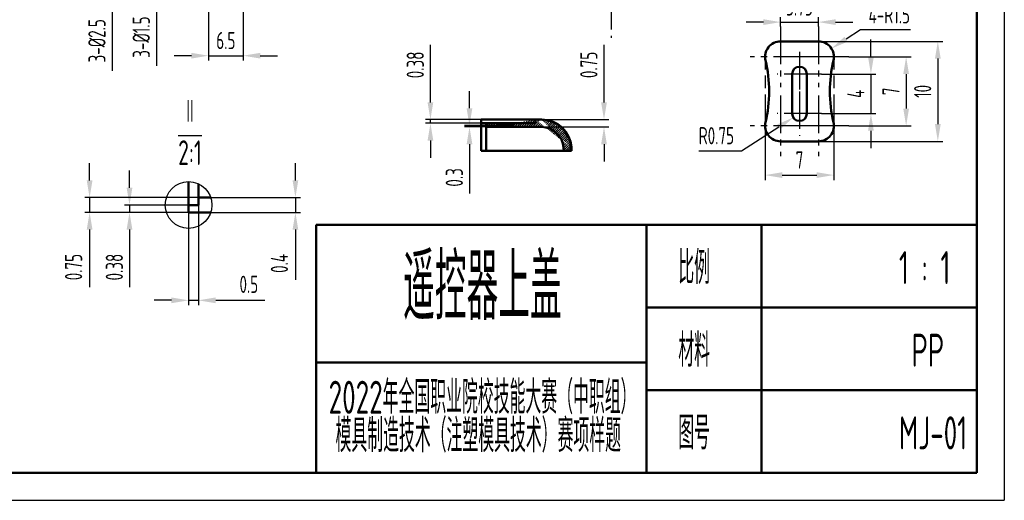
# Model space of a CAD drawing. Header units: millimetres. Extents: x 986 to 1318, y 182 to 417.
# Tile 2 of 5: x 1118 to 1318, y 182 to 280. Entities that reach past the tile are written whole.
import ezdxf

# ---------------------------------------------------------------- set-up
doc = ezdxf.new("R2010")
doc.units = ezdxf.units.MM
doc.header["$MEASUREMENT"] = 0
doc.linetypes.add('CENTER2', pattern=[28.575000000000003, 19.05, -3.175, 3.175, -3.175])
doc.linetypes.add('DASHED2', pattern=[9.524999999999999, 6.35, -3.175])
doc.layers.get('0').update_dxf_attribs({"lineweight": 50})
for name, color, linetype, lineweight in [('1轮廓实线层', 7, 'Continuous', 50), ('2细线层', 4, 'Continuous', 25), ('3中心线层', 1, 'CENTER2', 25), ('4虚线层', 6, 'DASHED2', 25), ('5剖面线层', 2, 'Continuous', 25), ('6文字层', 3, 'Continuous', 25), ('7标注层', 4, 'Continuous', 25), ('8符号标注层', 31, 'Continuous', 25)]:
    doc.layers.add(name, color=color, linetype=linetype, lineweight=lineweight)
doc.styles.add('PC_TEXTSTYLE', font='ISOCP.SHX', dxfattribs={"width": 0.707, "bigfont": 'GBCBIG.SHX'})
doc.styles.add('PC_TEXTSTYLE4', font='ISOCP.SHX', dxfattribs={"width": 0.707, "bigfont": 'GBCBIG.SHX'})
doc.dimstyles.new('GB_LINEAR', dxfattribs={"dimtxt": 3.5, "dimasz": 3.5, "dimexe": 1, "dimexo": 0, "dimgap": 1.5, "dimtad": 1, "dimdsep": 46, "dimtxsty": 'PC_TEXTSTYLE', "dimcen": 0, "dimclrd": 256, "dimclrt": 3, "dimadec": 0, "dimazin": 2, "dimtp": 0.1, "dimtm": 0.1, "dimtfac": 0.71, "dimtdec": 3, "dimtmove": 0, "dimatfit": 3, "dimfxl": 1, "dimtfill": 1, "dimarcsym": 0})
doc.dimstyles.new('GB_RADIAL', dxfattribs={"dimtxt": 3.5, "dimasz": 3.5, "dimexe": 1, "dimexo": 0, "dimgap": 1.5, "dimtad": 1, "dimjust": 4, "dimdsep": 46, "dimtxsty": 'PC_TEXTSTYLE', "dimcen": 0, "dimclrd": 256, "dimclrt": 3, "dimadec": 0, "dimazin": 2, "dimtp": 0.1, "dimtm": 0.1, "dimtfac": 0.71, "dimtdec": 3, "dimtmove": 0, "dimatfit": 2, "dimfxl": 1, "dimtfill": 1, "dimarcsym": 0})
pattern_1 = [(45, (1169.396707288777, -9.522217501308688), (-0.229809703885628, 0.229809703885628), [])]

# ---------------------------------------------------------------- blocks, each defined once
blk = doc.blocks.new('*U6', base_point=(832.0845693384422, 379.8965441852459))
at = {"layer": '1轮廓实线层', "ltscale": 0.4}
for p, q in [((832.0845693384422, 379.8965441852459), (832.0845693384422, 381.0815071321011)), ((832.5845693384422, 380.2715441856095), (832.5845693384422, 380.9708519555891)), ((832.5845693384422, 380.2715441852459), (833.2086299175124, 380.2715441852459)), ((832.5845693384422, 379.8965441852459), (832.5845693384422, 380.2715441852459)), ((832.0845693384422, 379.8965441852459), (832.5845693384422, 379.8965441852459)), ((832.0845693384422, 379.5215441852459), (832.0845693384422, 379.8965441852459)), ((833.2086299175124, 379.5215441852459), (832.0845693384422, 379.5215441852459))]:
    blk.add_line(p, q, dxfattribs=at)
blk = doc.blocks.new('*D7')
at = {"layer": '7标注层', "lineweight": -2, "ltscale": 0.4}
for p, q in [((1208.987140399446, 261.7777824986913), (1208.987140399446, 265.2777824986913)), ((1208.987140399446, 254.4777824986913), (1208.987140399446, 244.5115340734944))]:
    blk.add_line(p, q, dxfattribs=at)
at = {"layer": '7标注层', "color": 0, "lineweight": -2, "ltscale": 0.4}
for p, q in [((1215.468635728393, 258.2777824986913), (1207.987140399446, 258.2777824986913)), ((1215.468635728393, 257.9777824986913), (1207.987140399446, 257.9777824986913))]:
    blk.add_line(p, q, dxfattribs=at)
at = {"layer": '7标注层', "ltscale": 0.4}
for points in [[(1208.403807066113, 261.7777824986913), (1209.570473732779, 261.7777824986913), (1208.987140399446, 258.2777824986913)], [(1209.570473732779, 254.4777824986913), (1208.403807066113, 254.4777824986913), (1208.987140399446, 257.9777824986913)]]:
    blk.add_solid(points, dxfattribs=at)
at = {"layer": 'Defpoints', "color": 0, "ltscale": 0.4}
for p in [(1208.987140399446, 257.9777824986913), (1215.468635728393, 258.2777824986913), (1215.468635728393, 257.9777824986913)]:
    blk.add_point(p, dxfattribs=at)
at = {"layer": '7标注层', "color": 3, "ltscale": 0.4, "insert": (1205.91076244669, 247.7446582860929), "char_height": 3.5, "attachment_point": 5, "rotation": 90, "style": 'PC_TEXTSTYLE', "bg_fill": 3, "box_fill_scale": 1.25, "bg_fill_color": 257, "bg_fill_transparency": 0}
blk.add_mtext('0.3', dxfattribs=at)
blk = doc.blocks.new('*D8')
at = {"layer": '7标注层', "lineweight": -2, "ltscale": 0.4}
for p, q in [((1236.306278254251, 262.9777824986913), (1236.306278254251, 274.6761809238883)), ((1236.306278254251, 254.4777824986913), (1236.306278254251, 250.9777824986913))]:
    blk.add_line(p, q, dxfattribs=at)
at = {"layer": '7标注层', "color": 0, "lineweight": -2, "ltscale": 0.4}
for p, q in [((1222.117062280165, 259.4777824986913), (1237.306278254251, 259.4777824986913)), ((1222.117062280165, 257.9777824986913), (1237.306278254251, 257.9777824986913))]:
    blk.add_line(p, q, dxfattribs=at)
at = {"layer": '7标注层', "ltscale": 0.4}
for points in [[(1235.722944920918, 262.9777824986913), (1236.889611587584, 262.9777824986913), (1236.306278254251, 259.4777824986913)], [(1236.889611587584, 254.4777824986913), (1235.722944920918, 254.4777824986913), (1236.306278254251, 257.9777824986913)]]:
    blk.add_solid(points, dxfattribs=at)
at = {"layer": 'Defpoints', "color": 0, "ltscale": 0.4}
for p in [(1222.117062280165, 259.4777824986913), (1222.117062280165, 257.9777824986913), (1236.306278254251, 259.4777824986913)]:
    blk.add_point(p, dxfattribs=at)
at = {"layer": '7标注层', "color": 3, "ltscale": 0.4, "insert": (1233.229900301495, 270.5769817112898), "char_height": 3.5, "attachment_point": 5, "rotation": 90, "style": 'PC_TEXTSTYLE', "bg_fill": 3, "box_fill_scale": 1.25, "bg_fill_color": 257, "bg_fill_transparency": 0}
blk.add_mtext('0.75', dxfattribs=at)
blk = doc.blocks.new('*D21')
at = {"layer": '7标注层', "lineweight": -2, "ltscale": 0.4}
for p, q in [((1131.841888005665, 247.148737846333), (1131.841888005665, 250.648737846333)), ((1131.841888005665, 243.648737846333), (1131.841888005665, 240.648737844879)), ((1131.841888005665, 237.148737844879), (1131.841888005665, 225.4503394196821))]:
    blk.add_line(p, q, dxfattribs=at)
at = {"layer": '7标注层', "color": 0, "lineweight": -2, "ltscale": 0.4}
for p, q in [((1153.947340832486, 243.648737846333), (1130.841888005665, 243.648737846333)), ((1153.947340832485, 240.648737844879), (1130.841888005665, 240.648737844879))]:
    blk.add_line(p, q, dxfattribs=at)
at = {"layer": '7标注层', "ltscale": 0.4}
for points in [[(1131.258554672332, 247.148737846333), (1132.425221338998, 247.148737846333), (1131.841888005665, 243.648737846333)], [(1132.425221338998, 237.148737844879), (1131.258554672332, 237.148737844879), (1131.841888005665, 240.648737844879)]]:
    blk.add_solid(points, dxfattribs=at)
at = {"layer": 'Defpoints', "color": 0, "ltscale": 0.4}
for p in [(1153.947340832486, 243.648737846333), (1131.841888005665, 240.648737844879), (1153.947340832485, 240.648737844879)]:
    blk.add_point(p, dxfattribs=at)
at = {"layer": '7标注层', "color": 3, "ltscale": 0.4, "insert": (1128.591888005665, 229.5495386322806), "char_height": 3.5, "attachment_point": 5, "rotation": 90, "style": 'PC_TEXTSTYLE', "bg_fill": 3, "box_fill_scale": 1.25, "bg_fill_color": 257, "bg_fill_transparency": 0}
blk.add_mtext('0.75', dxfattribs=at)
blk = doc.blocks.new('*D35')
at = {"layer": '7标注层', "lineweight": -2, "ltscale": 0.4}
for p, q in [((1136.405303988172, 294.5486444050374), (1136.405303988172, 298.0486444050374)), ((1136.405303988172, 291.0486444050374), (1136.405303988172, 288.5486444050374)), ((1136.405303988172, 285.0486444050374), (1136.405303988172, 269.3929944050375))]:
    blk.add_line(p, q, dxfattribs=at)
at = {"layer": '7标注层', "color": 0, "lineweight": -2, "ltscale": 0.4}
for p, q in [((1157.276997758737, 291.0486444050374), (1135.405303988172, 291.0486444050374)), ((1157.276997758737, 288.5486444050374), (1135.405303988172, 288.5486444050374))]:
    blk.add_line(p, q, dxfattribs=at)
at = {"layer": '7标注层', "ltscale": 0.4}
for points in [[(1135.821970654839, 294.5486444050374), (1136.988637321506, 294.5486444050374), (1136.405303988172, 291.0486444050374)], [(1136.988637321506, 285.0486444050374), (1135.821970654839, 285.0486444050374), (1136.405303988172, 288.5486444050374)]]:
    blk.add_solid(points, dxfattribs=at)
at = {"layer": 'Defpoints', "color": 0, "ltscale": 0.4}
for p in [(1157.276997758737, 291.0486444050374), (1136.405303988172, 288.5486444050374), (1157.276997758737, 288.5486444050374)]:
    blk.add_point(p, dxfattribs=at)
at = {"layer": '7标注层', "color": 3, "ltscale": 0.4, "insert": (1133.330303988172, 275.4708194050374), "char_height": 3.5, "attachment_point": 5, "rotation": 90, "style": 'PC_TEXTSTYLE', "bg_fill": 3, "box_fill_scale": 1.25, "bg_fill_color": 257, "bg_fill_transparency": 0}
blk.add_mtext('3-%%c2.5', dxfattribs=at)
blk = doc.blocks.new('*D36')
at = {"layer": '7标注层', "lineweight": -2, "ltscale": 0.4}
for p, q in [((1145.405303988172, 294.0486444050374), (1145.405303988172, 297.5486444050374)), ((1145.405303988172, 290.5486444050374), (1145.405303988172, 289.0486444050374)), ((1145.405303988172, 285.5486444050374), (1145.405303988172, 270.3878944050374))]:
    blk.add_line(p, q, dxfattribs=at)
at = {"layer": '7标注层', "color": 0, "lineweight": -2, "ltscale": 0.4}
for p, q in [((1157.107060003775, 290.5486444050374), (1144.405303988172, 290.5486444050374)), ((1157.107060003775, 289.0486444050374), (1144.405303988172, 289.0486444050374))]:
    blk.add_line(p, q, dxfattribs=at)
at = {"layer": '7标注层', "ltscale": 0.4}
for points in [[(1144.821970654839, 294.0486444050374), (1145.988637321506, 294.0486444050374), (1145.405303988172, 290.5486444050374)], [(1145.988637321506, 285.5486444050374), (1144.821970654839, 285.5486444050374), (1145.405303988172, 289.0486444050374)]]:
    blk.add_solid(points, dxfattribs=at)
at = {"layer": 'Defpoints', "color": 0, "ltscale": 0.4}
for p in [(1157.107060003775, 290.5486444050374), (1145.405303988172, 289.0486444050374), (1157.107060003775, 289.0486444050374)]:
    blk.add_point(p, dxfattribs=at)
at = {"layer": '7标注层', "color": 3, "ltscale": 0.4, "insert": (1142.330303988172, 276.2182694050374), "char_height": 3.5, "attachment_point": 5, "rotation": 90, "style": 'PC_TEXTSTYLE', "bg_fill": 3, "box_fill_scale": 1.25, "bg_fill_color": 257, "bg_fill_transparency": 0}
blk.add_mtext('3-%%c1.5', dxfattribs=at)
blk = doc.blocks.new('*D37')
at = {"layer": '7标注层', "color": 0, "lineweight": -2, "ltscale": 0.4}
for p, q in [((1156.005303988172, 290.1374631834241), (1156.005303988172, 271.4460981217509)), ((1163.005303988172, 289.7986444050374), (1163.005303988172, 271.4460981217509))]:
    blk.add_line(p, q, dxfattribs=at)
at = {"layer": '7标注层', "lineweight": -2, "ltscale": 0.4}
for p, q in [((1152.505303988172, 272.4460981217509), (1149.005303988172, 272.4460981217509)), ((1156.005303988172, 272.4460981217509), (1163.005303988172, 272.4460981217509)), ((1166.505303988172, 272.4460981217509), (1170.005303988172, 272.4460981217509))]:
    blk.add_line(p, q, dxfattribs=at)
at = {"layer": '7标注层', "ltscale": 0.4}
for points in [[(1152.505303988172, 271.8627647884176), (1152.505303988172, 273.0294314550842), (1156.005303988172, 272.4460981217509)], [(1166.505303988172, 273.0294314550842), (1166.505303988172, 271.8627647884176), (1163.005303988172, 272.4460981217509)]]:
    blk.add_solid(points, dxfattribs=at)
at = {"layer": 'Defpoints', "color": 0, "ltscale": 0.4}
for p in [(1156.005303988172, 290.1374631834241), (1163.005303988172, 289.7986444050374), (1163.005303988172, 272.4460981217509)]:
    blk.add_point(p, dxfattribs=at)
at = {"layer": '7标注层', "color": 3, "ltscale": 0.4, "insert": (1159.505303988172, 275.5210981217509), "char_height": 3.5, "attachment_point": 5, "style": 'PC_TEXTSTYLE', "bg_fill": 3, "box_fill_scale": 1.25, "bg_fill_color": 257, "bg_fill_transparency": 0}
blk.add_mtext('6.5', dxfattribs=at)
blk = doc.blocks.new('*D39')
at = {"layer": '7标注层', "color": 0, "lineweight": -2, "ltscale": 0.4}
for p, q in [((1151.947340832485, 242.148737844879), (1151.947340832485, 221.8053772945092)), ((1153.947340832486, 242.148737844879), (1153.947340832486, 221.8053772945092))]:
    blk.add_line(p, q, dxfattribs=at)
at = {"layer": '7标注层', "lineweight": -2, "ltscale": 0.4}
for p, q in [((1148.447340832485, 222.8053772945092), (1144.947340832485, 222.8053772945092)), ((1151.947340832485, 222.8053772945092), (1153.947340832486, 222.8053772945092)), ((1157.447340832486, 222.8053772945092), (1167.413589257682, 222.8053772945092))]:
    blk.add_line(p, q, dxfattribs=at)
at = {"layer": '7标注层', "ltscale": 0.4}
for points in [[(1148.447340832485, 222.2220439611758), (1148.447340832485, 223.3887106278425), (1151.947340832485, 222.8053772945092)], [(1157.447340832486, 223.3887106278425), (1157.447340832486, 222.2220439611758), (1153.947340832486, 222.8053772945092)]]:
    blk.add_solid(points, dxfattribs=at)
at = {"layer": 'Defpoints', "color": 0, "ltscale": 0.4}
for p in [(1151.947340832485, 242.148737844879), (1153.947340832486, 242.148737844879), (1153.947340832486, 222.8053772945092)]:
    blk.add_point(p, dxfattribs=at)
at = {"layer": '7标注层', "color": 3, "ltscale": 0.4, "insert": (1164.180465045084, 226.0553772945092), "char_height": 3.5, "attachment_point": 5, "style": 'PC_TEXTSTYLE', "bg_fill": 3, "box_fill_scale": 1.25, "bg_fill_color": 257, "bg_fill_transparency": 0}
blk.add_mtext('0.5', dxfattribs=at)
blk = doc.blocks.new('*D40')
at = {"layer": '7标注层', "lineweight": -2, "ltscale": 0.4}
for p, q in [((1173.639108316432, 247.148737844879), (1173.639108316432, 250.648737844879)), ((1173.639108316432, 243.648737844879), (1173.639108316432, 240.648737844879)), ((1173.639108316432, 237.148737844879), (1173.639108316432, 226.935039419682))]:
    blk.add_line(p, q, dxfattribs=at)
at = {"layer": '7标注层', "color": 0, "lineweight": -2, "ltscale": 0.4}
for p, q in [((1155.195461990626, 243.648737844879), (1174.639108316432, 243.648737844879)), ((1154.195461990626, 240.648737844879), (1174.639108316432, 240.648737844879))]:
    blk.add_line(p, q, dxfattribs=at)
at = {"layer": '7标注层', "ltscale": 0.4}
for points in [[(1173.055774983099, 247.148737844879), (1174.222441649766, 247.148737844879), (1173.639108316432, 243.648737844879)], [(1174.222441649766, 237.148737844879), (1173.055774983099, 237.148737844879), (1173.639108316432, 240.648737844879)]]:
    blk.add_solid(points, dxfattribs=at)
at = {"layer": 'Defpoints', "color": 0, "ltscale": 0.4}
for p in [(1155.195461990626, 243.648737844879), (1154.195461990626, 240.648737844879), (1173.639108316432, 240.648737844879)]:
    blk.add_point(p, dxfattribs=at)
at = {"layer": '7标注层', "color": 3, "ltscale": 0.4, "insert": (1170.389108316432, 230.2918886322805), "char_height": 3.5, "attachment_point": 5, "rotation": 90, "style": 'PC_TEXTSTYLE', "bg_fill": 3, "box_fill_scale": 1.25, "bg_fill_color": 257, "bg_fill_transparency": 0}
blk.add_mtext('0.4', dxfattribs=at)
blk = doc.blocks.new('*D114')
at = {"layer": '7标注层', "lineweight": -2, "ltscale": 0.4}
for p, q in [((1201.056795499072, 262.9777824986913), (1201.056795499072, 274.6761809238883)), ((1201.056795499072, 258.7277824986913), (1201.056795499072, 259.4777824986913)), ((1201.056795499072, 255.2277824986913), (1201.056795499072, 251.7277824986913))]:
    blk.add_line(p, q, dxfattribs=at)
at = {"layer": '7标注层', "color": 0, "lineweight": -2, "ltscale": 0.4}
for p, q in [((1219.13536219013, 259.4777824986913), (1200.056795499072, 259.4777824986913)), ((1219.13536219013, 258.7277824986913), (1200.056795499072, 258.7277824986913))]:
    blk.add_line(p, q, dxfattribs=at)
at = {"layer": '7标注层', "ltscale": 0.4}
for points in [[(1200.473462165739, 262.9777824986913), (1201.640128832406, 262.9777824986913), (1201.056795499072, 259.4777824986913)], [(1201.640128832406, 255.2277824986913), (1200.473462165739, 255.2277824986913), (1201.056795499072, 258.7277824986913)]]:
    blk.add_solid(points, dxfattribs=at)
at = {"layer": 'Defpoints', "color": 0, "ltscale": 0.4}
for p in [(1201.056795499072, 259.4777824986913), (1219.13536219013, 259.4777824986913), (1219.13536219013, 258.7277824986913)]:
    blk.add_point(p, dxfattribs=at)
at = {"layer": '7标注层', "color": 3, "ltscale": 0.4, "insert": (1197.980417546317, 270.5769817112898), "char_height": 3.5, "attachment_point": 5, "rotation": 90, "style": 'PC_TEXTSTYLE', "bg_fill": 3, "box_fill_scale": 1.25, "bg_fill_color": 257, "bg_fill_transparency": 0}
blk.add_mtext('0.38', dxfattribs=at)
blk = doc.blocks.new('*D62')
at = {"layer": '7标注层', "color": 0, "lineweight": -2, "ltscale": 0.4}
for p, q in [((1269.012099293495, 262.2889934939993), (1269.012099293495, 247.2183232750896)), ((1282.998566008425, 262.2889934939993), (1282.998566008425, 247.2183232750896))]:
    blk.add_line(p, q, dxfattribs=at)
at = {"layer": '7标注层', "lineweight": -2, "ltscale": 0.4}
blk.add_line((1272.512099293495, 248.2183232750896), (1279.498566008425, 248.2183232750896), dxfattribs=at)
at = {"layer": '7标注层', "ltscale": 0.4}
for points in [[(1272.512099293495, 248.8016566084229), (1272.512099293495, 247.6349899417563), (1269.012099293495, 248.2183232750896)], [(1279.498566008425, 247.6349899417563), (1279.498566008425, 248.8016566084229), (1282.998566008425, 248.2183232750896)]]:
    blk.add_solid(points, dxfattribs=at)
at = {"layer": 'Defpoints', "color": 0, "ltscale": 0.4}
for p in [(1269.012099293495, 262.2889934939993), (1282.998566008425, 262.2889934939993), (1282.998566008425, 248.2183232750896)]:
    blk.add_point(p, dxfattribs=at)
at = {"layer": '7标注层', "color": 3, "ltscale": 0.4, "insert": (1276.00533265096, 251.2933232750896), "char_height": 3.5, "attachment_point": 5, "style": 'PC_TEXTSTYLE', "bg_fill": 3, "box_fill_scale": 1.25, "bg_fill_color": 257, "bg_fill_transparency": 0}
blk.add_mtext('7', dxfattribs=at)
blk = doc.blocks.new('*D63')
at = {"layer": '7标注层', "color": 0, "lineweight": -2, "ltscale": 0.4}
for p, q in [((1274.180385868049, 275.3577873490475), (1305.10243980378, 275.3577873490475)), ((1274.180385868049, 255.0558063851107), (1305.10243980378, 255.0558063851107))]:
    blk.add_line(p, q, dxfattribs=at)
at = {"layer": '7标注层', "lineweight": -2, "ltscale": 0.4}
blk.add_line((1304.10243980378, 271.8577873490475), (1304.10243980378, 258.5558063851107), dxfattribs=at)
at = {"layer": '7标注层', "ltscale": 0.4}
for points in [[(1304.685773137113, 271.8577873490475), (1303.519106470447, 271.8577873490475), (1304.10243980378, 275.3577873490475)], [(1303.519106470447, 258.5558063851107), (1304.685773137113, 258.5558063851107), (1304.10243980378, 255.0558063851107)]]:
    blk.add_solid(points, dxfattribs=at)
at = {"layer": 'Defpoints', "color": 0, "ltscale": 0.4}
for p in [(1274.180385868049, 275.3577873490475), (1274.180385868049, 255.0558063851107), (1304.10243980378, 255.0558063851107)]:
    blk.add_point(p, dxfattribs=at)
at = {"layer": '7标注层', "color": 3, "ltscale": 0.4, "insert": (1301.026061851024, 265.2067968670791), "char_height": 3.5, "attachment_point": 5, "rotation": 90, "style": 'PC_TEXTSTYLE', "bg_fill": 3, "box_fill_scale": 1.25, "bg_fill_color": 257, "bg_fill_transparency": 0}
blk.add_mtext('10', dxfattribs=at)
blk = doc.blocks.new('*D65')
at = {"layer": '7标注层', "color": 0, "lineweight": -2, "ltscale": 0.4}
for p, q in [((1285.998566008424, 272.2067968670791), (1298.667255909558, 272.2067968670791)), ((1285.998566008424, 258.2067968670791), (1298.667255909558, 258.2067968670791))]:
    blk.add_line(p, q, dxfattribs=at)
at = {"layer": '7标注层', "lineweight": -2, "ltscale": 0.4}
blk.add_line((1297.667255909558, 268.7067968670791), (1297.667255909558, 261.7067968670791), dxfattribs=at)
at = {"layer": '7标注层', "ltscale": 0.4}
for points in [[(1298.250589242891, 268.7067968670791), (1297.083922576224, 268.7067968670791), (1297.667255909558, 272.2067968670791)], [(1297.083922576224, 261.7067968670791), (1298.250589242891, 261.7067968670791), (1297.667255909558, 258.2067968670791)]]:
    blk.add_solid(points, dxfattribs=at)
at = {"layer": 'Defpoints', "color": 0, "ltscale": 0.4}
for p in [(1285.998566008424, 272.2067968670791), (1285.998566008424, 258.2067968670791), (1297.667255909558, 258.2067968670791)]:
    blk.add_point(p, dxfattribs=at)
at = {"layer": '7标注层', "color": 3, "ltscale": 0.4, "insert": (1294.592255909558, 265.2067968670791), "char_height": 3.5, "attachment_point": 5, "rotation": 90, "style": 'PC_TEXTSTYLE', "bg_fill": 3, "box_fill_scale": 1.25, "bg_fill_color": 257, "bg_fill_transparency": 0}
blk.add_mtext('7', dxfattribs=at)
blk = doc.blocks.new('*D66')
at = {"layer": '7标注层', "lineweight": -2, "ltscale": 0.4}
for p, q in [((1290.509342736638, 272.2067968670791), (1290.509342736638, 275.7067968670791)), ((1290.509342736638, 268.7067968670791), (1290.509342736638, 260.7067968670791)), ((1290.509342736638, 257.2067968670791), (1290.509342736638, 253.7067968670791))]:
    blk.add_line(p, q, dxfattribs=at)
at = {"layer": '7标注层', "color": 0, "lineweight": -2, "ltscale": 0.4}
for p, q in [((1280.50533265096, 268.7067968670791), (1291.509342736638, 268.7067968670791)), ((1280.50533265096, 260.7067968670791), (1291.509342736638, 260.7067968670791))]:
    blk.add_line(p, q, dxfattribs=at)
at = {"layer": '7标注层', "ltscale": 0.4}
for points in [[(1289.926009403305, 272.2067968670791), (1291.092676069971, 272.2067968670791), (1290.509342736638, 268.7067968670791)], [(1291.092676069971, 257.2067968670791), (1289.926009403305, 257.2067968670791), (1290.509342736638, 260.7067968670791)]]:
    blk.add_solid(points, dxfattribs=at)
at = {"layer": 'Defpoints', "color": 0, "ltscale": 0.4}
for p in [(1280.50533265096, 268.7067968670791), (1280.50533265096, 260.7067968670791), (1290.509342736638, 260.7067968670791)]:
    blk.add_point(p, dxfattribs=at)
at = {"layer": '7标注层', "color": 3, "ltscale": 0.4, "insert": (1287.434342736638, 264.7067968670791), "char_height": 3.5, "attachment_point": 5, "rotation": 90, "style": 'PC_TEXTSTYLE', "bg_fill": 3, "box_fill_scale": 1.25, "bg_fill_color": 257, "bg_fill_transparency": 0}
blk.add_mtext('4', dxfattribs=at)
blk = doc.blocks.new('*D67')
at = {"layer": '7标注层', "color": 0, "lineweight": -2, "ltscale": 0.4}
for p, q in [((1272.163089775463, 278.3577873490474), (1272.163089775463, 280.2602909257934)), ((1279.847575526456, 278.3577873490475), (1279.847575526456, 280.2602909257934))]:
    blk.add_line(p, q, dxfattribs=at)
at = {"layer": '7标注层', "lineweight": -2, "ltscale": 0.4}
for p, q in [((1268.663089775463, 279.2602909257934), (1265.163089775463, 279.2602909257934)), ((1272.163089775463, 279.2602909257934), (1279.847575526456, 279.2602909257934)), ((1283.347575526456, 279.2602909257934), (1286.847575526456, 279.2602909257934))]:
    blk.add_line(p, q, dxfattribs=at)
at = {"layer": '7标注层', "ltscale": 0.4}
for points in [[(1268.663089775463, 278.67695759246), (1268.663089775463, 279.8436242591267), (1272.163089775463, 279.2602909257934)], [(1283.347575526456, 279.8436242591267), (1283.347575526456, 278.67695759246), (1279.847575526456, 279.2602909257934)]]:
    blk.add_solid(points, dxfattribs=at)
at = {"layer": 'Defpoints', "color": 0, "ltscale": 0.4}
for p in [(1272.163089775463, 278.3577873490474), (1279.847575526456, 279.2602909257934), (1279.847575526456, 278.3577873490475)]:
    blk.add_point(p, dxfattribs=at)
at = {"layer": '7标注层', "color": 3, "ltscale": 0.4, "insert": (1276.005332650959, 282.3352909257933), "char_height": 3.5, "attachment_point": 5, "style": 'PC_TEXTSTYLE', "bg_fill": 3, "box_fill_scale": 1.25, "bg_fill_color": 257, "bg_fill_transparency": 0}
blk.add_mtext('3.75', dxfattribs=at)
blk = doc.blocks.new('*D68')
at = {"layer": '7标注层', "lineweight": -2, "ltscale": 0.4}
for p, q in [((1288.407321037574, 277.6632943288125), (1285.45597266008, 275.781927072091)), ((1298.568071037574, 277.6632943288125), (1288.407321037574, 277.6632943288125))]:
    blk.add_line(p, q, dxfattribs=at)
at = {"layer": '7标注层', "ltscale": 0.4}
blk.add_solid([(1285.142411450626, 276.27381846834), (1285.769533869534, 275.290035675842), (1282.504624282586, 273.9005598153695)], dxfattribs=at)
at = {"layer": 'Defpoints', "color": 0, "ltscale": 0.4}
for p in [(1279.847575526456, 272.2067968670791), (1282.504624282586, 273.9005598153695)]:
    blk.add_point(p, dxfattribs=at)
at = {"layer": '7标注层', "color": 3, "ltscale": 0.4, "insert": (1294.237696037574, 280.7382943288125), "char_height": 3.5, "attachment_point": 5, "style": 'PC_TEXTSTYLE', "bg_fill": 3, "box_fill_scale": 1.25, "bg_fill_color": 257, "bg_fill_transparency": 0}
blk.add_mtext('4-R1.5', dxfattribs=at)
blk = doc.blocks.new('*D71')
at = {"layer": '7标注层', "lineweight": -2, "ltscale": 0.4}
for p, q in [((1139.947340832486, 245.648737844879), (1139.947340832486, 249.148737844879)), ((1139.947340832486, 242.148737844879), (1139.947340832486, 240.648737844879)), ((1139.947340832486, 237.148737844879), (1139.947340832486, 225.4503394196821))]:
    blk.add_line(p, q, dxfattribs=at)
at = {"layer": '7标注层', "color": 0, "lineweight": -2, "ltscale": 0.4}
for p, q in [((1151.947340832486, 242.148737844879), (1138.947340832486, 242.148737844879)), ((1151.947340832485, 240.648737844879), (1138.947340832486, 240.648737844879))]:
    blk.add_line(p, q, dxfattribs=at)
at = {"layer": '7标注层', "ltscale": 0.4}
for points in [[(1139.364007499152, 245.648737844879), (1140.530674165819, 245.648737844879), (1139.947340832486, 242.148737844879)], [(1140.530674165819, 237.148737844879), (1139.364007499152, 237.148737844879), (1139.947340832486, 240.648737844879)]]:
    blk.add_solid(points, dxfattribs=at)
at = {"layer": 'Defpoints', "color": 0, "ltscale": 0.4}
for p in [(1151.947340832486, 242.148737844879), (1139.947340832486, 240.648737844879), (1151.947340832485, 240.648737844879)]:
    blk.add_point(p, dxfattribs=at)
at = {"layer": '7标注层', "color": 3, "ltscale": 0.4, "insert": (1136.87096287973, 229.5495386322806), "char_height": 3.5, "attachment_point": 5, "rotation": 90, "style": 'PC_TEXTSTYLE', "bg_fill": 3, "box_fill_scale": 1.25, "bg_fill_color": 257, "bg_fill_transparency": 0}
blk.add_mtext('0.38', dxfattribs=at)
blk = doc.blocks.new('*D105')
at = {"layer": '7标注层', "lineweight": -2, "ltscale": 0.4}
for p, q in [((1264.206672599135, 253.1354393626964), (1271.797252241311, 258.0064155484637)), ((1255.530622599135, 253.1354393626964), (1264.206672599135, 253.1354393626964))]:
    blk.add_line(p, q, dxfattribs=at)
at = {"layer": '7标注层', "ltscale": 0.4}
blk.add_solid([(1272.112296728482, 257.5154728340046), (1271.482207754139, 258.4973582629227), (1274.742908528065, 259.8966824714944)], dxfattribs=at)
at = {"layer": 'Defpoints', "color": 0, "ltscale": 0.4}
for p in [(1276.00533265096, 260.7067968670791), (1274.742908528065, 259.8966824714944)]:
    blk.add_point(p, dxfattribs=at)
at = {"layer": '7标注层', "color": 3, "ltscale": 0.4, "insert": (1259.118647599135, 256.2118173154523), "char_height": 3.5, "attachment_point": 5, "style": 'PC_TEXTSTYLE', "bg_fill": 3, "box_fill_scale": 1.25, "bg_fill_color": 257, "bg_fill_transparency": 0}
blk.add_mtext('R0.75', dxfattribs=at)

msp = doc.modelspace()

# ---------------------------------------------------------------- hatches: boundary and pattern name
at = {"layer": '5剖面线层', "ltscale": 0.4}
h = msp.add_hatch(dxfattribs=at)
h.set_pattern_fill('ANSI31', color=256, scale=0.325, style=0, pattern_type=2)
h.set_pattern_definition(pattern_1)
edge = h.paths.add_edge_path(flags=0)
edge.add_line((1212.372213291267, 258.7277824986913), (1214.612405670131, 258.7277824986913))
edge.add_line((1214.872213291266, 258.2777824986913), (1214.612405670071, 258.727782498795))
edge.add_line((1214.872213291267, 257.9777824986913), (1214.872213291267, 258.2777824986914))
edge.add_line((1214.872213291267, 257.9777824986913), (1212.372213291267, 257.9777824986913))
edge.add_line((1212.372213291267, 257.9777824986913), (1212.372213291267, 258.7277824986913))
h = msp.add_hatch(dxfattribs=at)
h.set_pattern_fill('ANSI31', color=256, scale=0.325, style=0, pattern_type=2)
h.set_pattern_definition(pattern_1)
edge = h.paths.add_edge_path(flags=0)
edge.add_line((1228.135482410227, 253.1457817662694), (1229.639036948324, 253.1457817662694))
edge.add_spline(control_points=[(1229.594777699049, 253.8539226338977), (1229.617055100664, 253.4998614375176), (1229.639036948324, 253.1457817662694)], knot_values=[0.001549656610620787, 0.001549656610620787, 0.001549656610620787, 1, 1, 1], degree=2, periodic=0)
edge.add_spline(control_points=[(1223.605153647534, 259.4777824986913), (1226.770742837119, 259.4777785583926), (1229.396172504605, 257.0069965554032), (1229.594525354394, 253.8544839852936)], knot_values=[0, 0, 0, 0, 1, 1, 1, 1], degree=3, periodic=0)
edge.add_line((1222.372213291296, 259.4777824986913), (1223.605153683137, 259.4777824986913))
edge.add_line((1222.372213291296, 258.7277824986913), (1222.372213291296, 259.4777824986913))
edge.add_line((1218.132020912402, 258.7277824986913), (1222.372213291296, 258.7277824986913))
edge.add_line((1218.132020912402, 258.7277824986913), (1217.872213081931, 258.2777821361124))
edge.add_line((1217.872213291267, 257.9777824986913), (1217.872213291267, 258.2777821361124))
edge.add_line((1223.605267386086, 257.9777824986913), (1217.872213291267, 257.9777824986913))
edge.add_spline(control_points=[(1228.097300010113, 253.760308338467), (1227.980930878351, 255.6099402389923), (1226.723890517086, 257.2031730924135), (1224.535577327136, 257.9032982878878), (1224.070336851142, 257.9777822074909), (1223.605267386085, 257.9777824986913)], knot_values=[0, 0, 0, 0, 1, 1, 1.253939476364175, 1.253939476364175, 1.253939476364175, 1.253939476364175], degree=3, periodic=0)
edge.add_spline(control_points=[(1228.135482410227, 253.1457817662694), (1228.116385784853, 253.4528466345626), (1228.097066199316, 253.7598975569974)], knot_values=[0, 0, 0, 0.9991879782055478, 0.9991879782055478, 0.9991879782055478], degree=2, periodic=0)

# ---------------------------------------------------------------- linework, layer by layer
at = {"ltscale": 0.4}
msp.add_line((1228.135482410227, 253.1457817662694), (1229.639036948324, 253.1457817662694), dxfattribs=at)
at = {"layer": '1轮廓实线层'}
for p, q in [((1312.010496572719, 411.3884857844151), (1312.010496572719, 187.8194622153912)), ((1177.869082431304, 187.8194622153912), (1177.869082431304, 238.1224925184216)), ((1312.010496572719, 238.1224925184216), (1177.869082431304, 238.1224925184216)), ((1244.939789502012, 187.8194622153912), (1244.939789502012, 238.1224925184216)), ((1268.308519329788, 238.1224925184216), (1268.308519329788, 187.8194622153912)), ((1312.010496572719, 187.8194622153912), (1312.010496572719, 238.1224925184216)), ((1244.939789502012, 221.3548157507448), (1312.010496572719, 221.3548157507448)), ((1177.869082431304, 210.1763645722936), (1244.939789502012, 210.1763645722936)), ((1244.939789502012, 204.587138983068), (1312.010496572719, 204.587138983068)), ((1013.545850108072, 187.8194622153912), (1312.010496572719, 187.8194622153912)), ((1177.869082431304, 187.8194622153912), (1312.010496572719, 187.8194622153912))]:
    msp.add_line(p, q, dxfattribs=at)
at = {"layer": '1轮廓实线层', "ltscale": 0.4}
for p, q in [((1279.847575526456, 275.3577873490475), (1272.163089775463, 275.3577873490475)), ((1274.50533265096, 260.7067968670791), (1274.50533265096, 268.7067968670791)), ((1277.50533265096, 268.7067968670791), (1277.50533265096, 260.7067968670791)), ((1211.372213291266, 259.4777824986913), (1220.372213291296, 259.4777824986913)), ((1211.372213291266, 258.7277824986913), (1211.372213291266, 259.4777824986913)), ((1211.372213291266, 258.7277824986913), (1212.372213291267, 258.7277824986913)), ((1211.372213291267, 255.3762294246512), (1211.372213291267, 258.7277824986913)), ((1212.372213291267, 258.7277824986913), (1214.612405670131, 258.7277824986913)), ((1212.372213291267, 257.9777824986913), (1212.372213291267, 258.7277824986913)), ((1212.372213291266, 257.9777824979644), (1212.372213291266, 255.2196726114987)), ((1214.872213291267, 257.9777824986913), (1212.372213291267, 257.9777824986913)), ((1214.872213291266, 258.2777824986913), (1214.612405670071, 258.727782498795)), ((1218.132020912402, 258.7277824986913), (1214.612405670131, 258.7277824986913)), ((1214.872213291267, 257.9777824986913), (1214.872213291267, 258.2777824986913)), ((1217.872213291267, 258.2777824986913), (1214.872213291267, 258.2777824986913)), ((1217.872213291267, 257.9777824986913), (1214.872213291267, 257.9777824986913)), ((1218.132020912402, 258.7277824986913), (1217.872213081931, 258.2777821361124)), ((1217.872213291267, 257.9777824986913), (1217.872213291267, 258.2777821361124)), ((1223.605267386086, 257.9777824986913), (1217.872213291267, 257.9777824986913)), ((1218.132020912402, 258.7277824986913), (1222.372213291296, 258.7277824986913)), ((1220.372213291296, 259.4777824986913), (1222.372213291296, 259.4777824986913)), ((1222.372213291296, 258.7277824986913), (1222.372213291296, 259.4777824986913)), ((1222.372213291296, 259.4777824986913), (1223.605153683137, 259.4777824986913)), ((1223.706318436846, 259.4777824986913), (1223.605153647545, 259.4777824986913)), ((1211.372213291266, 253.1457817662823), (1211.372213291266, 255.3762294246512)), ((1212.372213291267, 255.2196726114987), (1212.372213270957, 253.1457895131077)), ((1272.163089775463, 255.0558063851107), (1279.847575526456, 255.0558063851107)), ((1211.372213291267, 253.1457817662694), (1212.372213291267, 253.1457817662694)), ((1212.372213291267, 253.1457817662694), (1225.536128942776, 253.1457817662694)), ((1225.536504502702, 253.1457817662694), (1227.389268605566, 253.1457817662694)), ((1227.389237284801, 253.1457817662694), (1228.13548236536, 253.1457817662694)), ((1228.135482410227, 253.1457817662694), (1228.097066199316, 253.7598975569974)), ((1229.594525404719, 253.8544839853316), (1229.69447350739, 253.8545595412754)), ((1229.594777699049, 253.8539226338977), (1229.639036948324, 253.1457817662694)), ((1229.639036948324, 253.1457817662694), (1229.739046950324, 253.1457817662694)), ((1229.739046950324, 253.1457817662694), (1229.694787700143, 253.8539226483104))]:
    msp.add_line(p, q, dxfattribs=at)
for centre, radius, start, end in [((1272.163089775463, 272.2067968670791), 3.150990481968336, 90, 193.4933988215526), ((1279.847575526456, 272.2067968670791), 3.150990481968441, 346.5066011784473, 90), ((1242.991185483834, 265.2067968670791), 26.84900951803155, 346.5066011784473, 13.49339882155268), ((1276.00533265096, 268.7067968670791), 1.5, 0, 180), ((1309.019479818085, 265.2067968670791), 26.84900951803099, 166.5066011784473, 193.4933988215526), ((1276.00533265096, 260.7067968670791), 1.5, 180, 0), ((1223.601604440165, 253.4727149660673), 6.005068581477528, 3.645006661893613, 89.96613617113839), ((1223.596736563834, 253.4677267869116), 4.510063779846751, 3.719563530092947, 89.89162450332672), ((1223.70061731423, 253.4717147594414), 6.006070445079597, 3.654681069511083, 89.94561330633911), ((1272.163089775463, 258.2067968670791), 3.15099048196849, 166.5066011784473, 270), ((1279.847575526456, 258.2067968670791), 3.150990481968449, 270, 13.49339882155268)]:
    msp.add_arc(centre, radius, start, end, dxfattribs=at)
at = {"layer": '2细线层'}
for p in [(1317.599722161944, 416.9777113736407), (985.5997221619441, 182.2302366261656)]:
    msp.add_line(p, (1317.599722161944, 182.2302366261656), dxfattribs=at)
at = {"layer": '3中心线层', "ltscale": 0.4}
for p, q in [((1237.74525296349, 342.5396347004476), (1237.74525296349, 276.0518782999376)), ((1272.163089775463, 278.3577873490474), (1272.163089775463, 266.0558063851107))]:
    msp.add_line(p, q, dxfattribs=at)
at = {"layer": '4虚线层', "ltscale": 0.4}
for p, q in [((1269.012099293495, 272.2067968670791), (1269.012099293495, 258.206796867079)), ((1282.998566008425, 272.2067968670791), (1282.998566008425, 258.206796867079))]:
    msp.add_line(p, q, dxfattribs=at)
at = {"layer": '8符号标注层', "ltscale": 0.4}
msp.add_circle((1151.947340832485, 242.1487378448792), 4.739851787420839, dxfattribs=at)

# ---------------------------------------------------------------- block references
at = {"xscale": 4, "yscale": 4, "zscale": 4}
msp.add_blockref('*U6', (1151.947340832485, 242.148737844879), dxfattribs=at)

# ---------------------------------------------------------------- texts
at = {"layer": '6文字层', "style": 'PC_TEXTSTYLE4', "width": 0.667}
for s, height, p in [('遥控器上盖', 13.41414141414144, (1195.508419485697, 218.8356289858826)), ('比例               1 : 1', 6.707070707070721, (1251.393616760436, 226.0903291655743)), ('材料                PP', 6.70707070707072, (1251.393616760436, 209.3226523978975)), ('2022年全国职业院校技能大赛（中职组）                          ', 6.707070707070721, (1180.377556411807, 199.7789532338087)), ('模具制造技术（注塑模具技术）赛项样题', 6.707070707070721, (1181.781854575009, 191.9941800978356)), ('图号               MJ-01', 6.707070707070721, (1251.393616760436, 192.5549756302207))]:
    msp.add_text(s, height=height, dxfattribs=at).set_placement(p)
at = {"layer": '8符号标注层', "color": 3, "insert": (1152.223914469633, 250.2699435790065), "char_height": 5, "attachment_point": 8, "style": 'PC_TEXTSTYLE'}
msp.add_mtext('Ⅱ\\P\\O2:1', dxfattribs=at)

# ---------------------------------------------------------------- dimensions: what is measured, and where the dimension line sits
at = {"layer": '7标注层', "ltscale": 0.4}
dim = msp.add_linear_dim(base=(1136.405303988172, 288.5486444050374), p1=(1157.276997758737, 291.0486444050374), p2=(1157.276997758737, 288.5486444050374), angle=90, text='3-%%c<>', dimstyle='GB_LINEAR', override={"dimscale": 1, "dimgap": 1.5, "dimtad": 1, "dimjust": 0, "dimdec": 2, "dimlfac": 1, "dimpost": '<>', "dimse1": 0, "dimse2": 0, "dimsd1": 0, "dimsd2": 0, "dimclrd": 256, "dimclre": 0, "dimtofl": 1, "dimtvp": 0.1}, dxfattribs=at)
dim.commit()
dim.dimension.update_dxf_attribs({"geometry": '*D35', "text_midpoint": (1133.330303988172, 275.4708194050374)})

# ---------------------------------------------------------------- next in the draw order: dimensions: what is measured, and where the dimension line sits
for base, p1, p2, text, override, picture, middle in [((1145.405303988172, 289.0486444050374), (1157.107060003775, 290.5486444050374), (1157.107060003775, 289.0486444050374), '3-%%c<>', {"dimscale": 1, "dimgap": 1.5, "dimtad": 1, "dimjust": 0, "dimdec": 2, "dimlfac": 1, "dimpost": '<>', "dimse1": 0, "dimse2": 0, "dimsd1": 0, "dimsd2": 0, "dimclrd": 256, "dimclre": 0, "dimtofl": 1, "dimtvp": 0.1}, '*D36', (1142.330303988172, 276.2182694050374)), ((1236.306278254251, 259.4777824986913), (1222.117062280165, 257.9777824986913), (1222.117062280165, 259.4777824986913), '0.75', {"dimgap": 1.5, "dimtad": 1, "dimjust": 0, "dimdec": 2, "dimlfac": 1, "dimpost": '<>', "dimse1": 0, "dimse2": 0, "dimsd1": 0, "dimsd2": 0, "dimtofl": 0, "dimtvp": 0.1, "dimtfill": 1, "dimtfillclr": 0}, '*D8', (1233.229900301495, 270.5769817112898)), ((1131.841888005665, 240.648737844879), (1153.947340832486, 243.648737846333), (1153.947340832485, 240.648737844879), '0.75', {"dimscale": 1, "dimgap": 1.5, "dimtad": 1, "dimjust": 0, "dimdec": 2, "dimlfac": 1, "dimpost": '<>', "dimse1": 0, "dimse2": 0, "dimsd1": 0, "dimsd2": 0, "dimclrd": 256, "dimclre": 0, "dimtofl": 1}, '*D21', (1128.591888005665, 229.5495386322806))]:
    dim = msp.add_linear_dim(base=base, p1=p1, p2=p2, angle=90, text=text, dimstyle='GB_LINEAR', override=override, dxfattribs=at)
    dim.commit()
    dim.dimension.update_dxf_attribs({"geometry": picture, "text_midpoint": middle})
dim = msp.add_linear_dim(base=(1208.987140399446, 257.9777824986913), p1=(1215.468635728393, 258.2777824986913), p2=(1215.468635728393, 257.9777824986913), angle=90, dimstyle='GB_LINEAR', override={"dimgap": 1.5, "dimtad": 1, "dimjust": 0, "dimdec": 2, "dimlfac": 1, "dimse1": 0, "dimse2": 0, "dimsd1": 0, "dimsd2": 0, "dimtofl": 0, "dimtfill": 1, "dimtfillclr": 0}, dxfattribs=at)
dim.commit()
dim.dimension.update_dxf_attribs({"geometry": '*D7', "text_midpoint": (1205.91076244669, 247.7446582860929)})
dim = msp.add_linear_dim(base=(1282.998566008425, 248.2183232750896), p1=(1269.012099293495, 262.2889934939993), p2=(1282.998566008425, 262.2889934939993), text='7', dimstyle='GB_LINEAR', override={"dimscale": 1, "dimgap": 1.5, "dimtad": 1, "dimjust": 0, "dimdec": 2, "dimlfac": 1, "dimpost": '<>', "dimse1": 0, "dimse2": 0, "dimsd1": 0, "dimsd2": 0, "dimclrd": 256, "dimclre": 0, "dimtofl": 1, "dimtvp": 0.1}, dxfattribs=at)
dim.commit()
dim.dimension.update_dxf_attribs({"geometry": '*D62', "text_midpoint": (1276.00533265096, 251.2933232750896)})

# ---------------------------------------------------------------- next in the draw order: linework, layer by layer
at = {"layer": '3中心线层', "ltscale": 0.4}
msp.add_line((1272.163089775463, 264.3577873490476), (1272.163089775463, 252.0558063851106), dxfattribs=at)

# ---------------------------------------------------------------- next in the draw order: dimensions: what is measured, and where the dimension line sits
at = {"layer": '7标注层', "ltscale": 0.4}
for base, p1, p2, text, override, picture, middle in [((1163.005303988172, 272.4460981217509), (1156.005303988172, 290.1374631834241), (1163.005303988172, 289.7986444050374), '6.5', {"dimscale": 1, "dimgap": 1.5, "dimtad": 1, "dimjust": 0, "dimdec": 2, "dimlfac": 1, "dimpost": '<>', "dimse1": 0, "dimse2": 0, "dimsd1": 0, "dimsd2": 0, "dimclrd": 256, "dimclre": 0, "dimtofl": 1, "dimtvp": 0.1}, '*D37', (1159.505303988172, 275.5210981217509)), ((1153.947340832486, 222.8053772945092), (1151.947340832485, 242.148737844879), (1153.947340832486, 242.148737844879), '0.5', {"dimscale": 1, "dimgap": 1.5, "dimtad": 1, "dimjust": 0, "dimdec": 2, "dimlfac": 1, "dimpost": '<>', "dimse1": 0, "dimse2": 0, "dimsd1": 0, "dimsd2": 0, "dimclrd": 256, "dimclre": 0, "dimtofl": 1}, '*D39', (1164.180465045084, 226.0553772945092))]:
    dim = msp.add_linear_dim(base=base, p1=p1, p2=p2, text=text, dimstyle='GB_LINEAR', override=override, dxfattribs=at)
    dim.commit()
    dim.dimension.update_dxf_attribs({"geometry": picture, "text_midpoint": middle})
for base, p1, p2, text, picture, middle in [((1201.056795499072, 259.4777824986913), (1219.13536219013, 258.7277824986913), (1219.13536219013, 259.4777824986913), '0.38', '*D114', (1197.980417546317, 270.5769817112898)), ((1304.10243980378, 255.0558063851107), (1274.180385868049, 275.3577873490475), (1274.180385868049, 255.0558063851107), '10', '*D63', (1301.026061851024, 265.2067968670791))]:
    dim = msp.add_linear_dim(base=base, p1=p1, p2=p2, angle=90, text=text, dimstyle='GB_LINEAR', override={"dimscale": 1, "dimgap": 1.5, "dimtad": 1, "dimjust": 0, "dimdec": 2, "dimlfac": 1, "dimpost": '<>', "dimse1": 0, "dimse2": 0, "dimsd1": 0, "dimsd2": 0, "dimclrd": 256, "dimclre": 0, "dimtofl": 1, "dimtvp": 0.1}, dxfattribs=at)
    dim.commit()
    dim.dimension.update_dxf_attribs({"geometry": picture, "text_midpoint": middle})

# ---------------------------------------------------------------- next in the draw order: linework, layer by layer
at = {"layer": '2细线层', "ltscale": 0.4}
msp.add_line((1208.987140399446, 258.2777824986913), (1208.987140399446, 257.9777824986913), dxfattribs=at)
at = {"layer": '3中心线层', "ltscale": 0.4}
for p, q in [((1279.847575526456, 278.3577873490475), (1279.847575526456, 266.0558063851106)), ((1278.314080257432, 272.2067968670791), (1266.012099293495, 272.2067968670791)), ((1285.998566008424, 272.2067968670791), (1273.696585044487, 272.2067968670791)), ((1276.00533265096, 273.2067968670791), (1276.00533265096, 264.2067968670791)), ((1280.50533265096, 268.7067968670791), (1271.50533265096, 268.7067968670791)), ((1276.00533265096, 265.2067968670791), (1276.00533265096, 256.2067968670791)), ((1279.847575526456, 264.3577873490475), (1279.847575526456, 252.0558063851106)), ((1280.50533265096, 260.7067968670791), (1271.50533265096, 260.7067968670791)), ((1278.314080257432, 258.2067968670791), (1266.012099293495, 258.2067968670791)), ((1285.998566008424, 258.2067968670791), (1273.696585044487, 258.2067968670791))]:
    msp.add_line(p, q, dxfattribs=at)

# ---------------------------------------------------------------- next in the draw order: dimensions: what is measured, and where the dimension line sits
at = {"layer": '7标注层', "ltscale": 0.4}
for base, p1, p2, text, override, picture, middle in [((1173.639108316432, 240.648737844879), (1155.195461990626, 243.648737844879), (1154.195461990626, 240.648737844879), '0.4', {"dimscale": 1, "dimgap": 1.5, "dimtad": 1, "dimjust": 0, "dimdec": 2, "dimlfac": 1, "dimpost": '<>', "dimse1": 0, "dimse2": 0, "dimsd1": 0, "dimsd2": 0, "dimclrd": 256, "dimclre": 0, "dimtofl": 1}, '*D40', (1170.389108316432, 230.2918886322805)), ((1139.947340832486, 240.648737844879), (1151.947340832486, 242.148737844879), (1151.947340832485, 240.648737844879), '0.38', {"dimscale": 1, "dimgap": 1.5, "dimtad": 1, "dimjust": 0, "dimdec": 2, "dimlfac": 1, "dimpost": '<>', "dimse1": 0, "dimse2": 0, "dimsd1": 0, "dimsd2": 0, "dimclrd": 256, "dimclre": 0, "dimtofl": 1, "dimtvp": 0.1}, '*D71', (1136.87096287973, 229.5495386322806))]:
    dim = msp.add_linear_dim(base=base, p1=p1, p2=p2, angle=90, text=text, dimstyle='GB_LINEAR', override=override, dxfattribs=at)
    dim.commit()
    dim.dimension.update_dxf_attribs({"geometry": picture, "text_midpoint": middle})

# ---------------------------------------------------------------- next in the draw order: dimensions: what is measured, and where the dimension line sits
dim = msp.add_linear_dim(base=(1279.847575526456, 279.2602909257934), p1=(1272.163089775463, 278.3577873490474), p2=(1279.847575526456, 278.3577873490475), text='3.75', dimstyle='GB_LINEAR', override={"dimscale": 1, "dimgap": 1.5, "dimtad": 1, "dimjust": 0, "dimdec": 2, "dimlfac": 1, "dimpost": '<>', "dimse1": 0, "dimse2": 0, "dimsd1": 0, "dimsd2": 0, "dimclrd": 256, "dimclre": 0, "dimtofl": 1, "dimtvp": 0.1}, dxfattribs=at)
dim.commit()
dim.dimension.update_dxf_attribs({"geometry": '*D67', "text_midpoint": (1276.005332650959, 279.2602909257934), "dimtype": 160})
dim = msp.add_linear_dim(base=(1297.667255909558, 258.2067968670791), p1=(1285.998566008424, 272.2067968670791), p2=(1285.998566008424, 258.2067968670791), angle=90, text='7', dimstyle='GB_LINEAR', override={"dimscale": 1, "dimgap": 1.5, "dimtad": 1, "dimjust": 0, "dimdec": 2, "dimlfac": 1, "dimpost": '<>', "dimse1": 0, "dimse2": 0, "dimsd1": 0, "dimsd2": 0, "dimclrd": 256, "dimclre": 0, "dimtofl": 1, "dimtvp": 0.1}, dxfattribs=at)
dim.commit()
dim.dimension.update_dxf_attribs({"geometry": '*D65', "text_midpoint": (1294.592255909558, 265.2067968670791)})
dim = msp.add_radius_dim(center=(1276.00533265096, 260.7067968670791), mpoint=(1274.742908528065, 259.8966824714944), text='R0.75', dimstyle='GB_RADIAL', override={"dimscale": 1, "dimgap": 1.5, "dimtad": 1, "dimtih": 1, "dimtoh": 1, "dimdec": 2, "dimlfac": 1, "dimpost": '<>', "dimcen": 0, "dimse1": 0, "dimse2": 0, "dimsd1": 0, "dimsd2": 0, "dimtix": 0, "dimtofl": 0, "dimatfit": 0, "dimtvp": 0.1}, dxfattribs=at)
dim.commit()
dim.dimension.update_dxf_attribs({"geometry": '*D105', "text_midpoint": (1264.206672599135, 253.1354393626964), "dimtype": 164})

# ---------------------------------------------------------------- next in the draw order: dimensions: what is measured, and where the dimension line sits
dim = msp.add_linear_dim(base=(1290.509342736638, 260.7067968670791), p1=(1280.50533265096, 268.7067968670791), p2=(1280.50533265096, 260.7067968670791), angle=90, text='4', dimstyle='GB_LINEAR', override={"dimscale": 1, "dimgap": 1.5, "dimtad": 1, "dimjust": 0, "dimdec": 2, "dimlfac": 1, "dimpost": '<>', "dimse1": 0, "dimse2": 0, "dimsd1": 0, "dimsd2": 0, "dimclrd": 256, "dimclre": 0, "dimtofl": 1, "dimtvp": 0.1}, dxfattribs=at)
dim.commit()
dim.dimension.update_dxf_attribs({"geometry": '*D66', "text_midpoint": (1287.434342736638, 264.7067968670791)})

# ---------------------------------------------------------------- next in the draw order: dimensions: what is measured, and where the dimension line sits
dim = msp.add_radius_dim(center=(1279.847575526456, 272.2067968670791), mpoint=(1282.504624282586, 273.9005598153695), text='4-R1.5', dimstyle='GB_RADIAL', override={"dimscale": 1, "dimgap": 1.5, "dimtad": 1, "dimtih": 1, "dimtoh": 1, "dimdec": 2, "dimlfac": 1, "dimpost": '<>', "dimcen": 0, "dimse1": 0, "dimse2": 0, "dimsd1": 0, "dimsd2": 0, "dimtix": 0, "dimtofl": 0, "dimatfit": 0, "dimtvp": 0.1}, dxfattribs=at)
dim.commit()
dim.dimension.update_dxf_attribs({"geometry": '*D68', "text_midpoint": (1285.775163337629, 275.9853984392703), "dimtype": 164})

doc.saveas('drawing.dxf')
